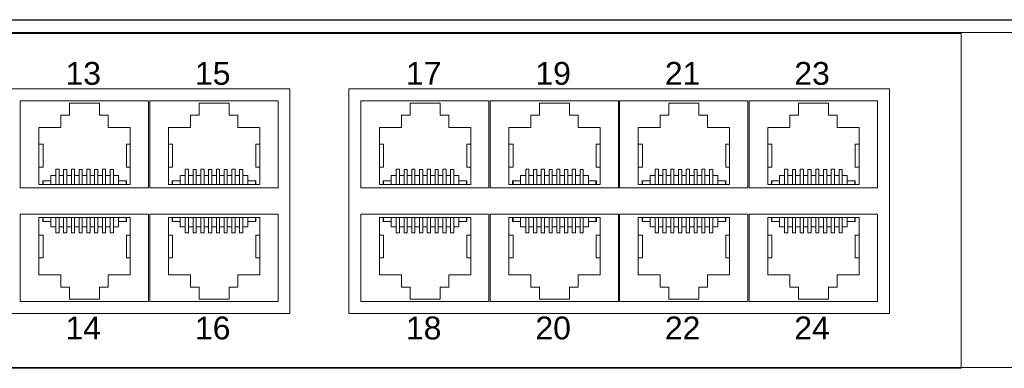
# Model space of a CAD drawing. Header units: millimetres. Extents: x 83969 to 163860, y -22594 to 4849.
# Tile 60 of 115: x 163453.09 to 163461.31, y -21369.18 to -21366.27. Entities that reach past the tile are written whole.
import ezdxf

# ---------------------------------------------------------------- set-up
doc = ezdxf.new("R2010")
doc.units = ezdxf.units.MM
doc.layers.get('0').update_dxf_attribs({"color": 251, "lineweight": 0})
doc.layers.add('! PT Opisy Legenda 2', color=7, linetype='Continuous')
doc.styles.add('Arial10', font='arial.ttf', dxfattribs={"height": 10})

# ---------------------------------------------------------------- blocks, each defined once
blk = doc.blocks.new('Panel modularny_24_port_1U')
at = {"color": 0}
blk.add_line((0, 0), (48.895, 0), dxfattribs=at)
blk = doc.blocks.new('Switch 24xGE')
at = {"color": 144}
for points in [[(-306.45, 0), (0, 0), (0, 27.955), (-306.45, 27.955)], [(-135.1, 23.252), (-90, 23.252), (-90, 4.506), (-135.1, 4.506)], [(-85.1, 23.252), (-40, 23.252), (-40, 4.506), (-85.1, 4.506)]]:
    blk.add_lwpolyline(points, close=True, dxfattribs=at)
blk.add_lwpolyline([(-272.449, 27.876), (-34, 27.876), (-34, -0.079), (-272.449, -0.079)], close=True)
for points in [[(-101.8, 22.252), (-101.8, 14.981), (-112.5, 14.981), (-112.5, 22.252), (-101.8, 22.252)], [(-91, 22.252), (-91, 14.981), (-101.7, 14.981), (-101.7, 22.252), (-91, 22.252)], [(-73.4, 22.252), (-73.4, 14.981), (-84.1, 14.981), (-84.1, 22.252), (-73.4, 22.252)], [(-62.6, 22.252), (-62.6, 14.981), (-73.3, 14.981), (-73.3, 22.252), (-62.6, 22.252)], [(-51.8, 22.252), (-51.8, 14.981), (-62.5, 14.981), (-62.5, 22.252), (-51.8, 22.252)], [(-41, 22.252), (-41, 14.981), (-51.7, 14.981), (-51.7, 22.252), (-41, 22.252)], [(-110.946, 15.259), (-110.946, 20.026), (-109.11, 20.026), (-109.11, 21.054), (-108.386, 21.054), (-108.386, 22.053), (-105.884, 22.053), (-105.884, 21.054), (-105.16, 21.054), (-105.16, 20.026), (-103.323, 20.026), (-103.323, 15.259), (-110.946, 15.259), (-110.627, 15.259), (-110.627, 15.576), (-110.596, 15.576), (-110.596, 15.259), (-110.596, 15.576), (-109.961, 15.576), (-109.961, 15.259), (-109.961, 16.021), (-109.535, 16.021), (-109.535, 15.259), (-109.535, 16.54), (-109.268, 16.54), (-109.268, 15.259), (-109.268, 16.021), (-108.887, 16.021), (-108.887, 15.259), (-108.887, 16.52), (-108.621, 16.52), (-108.621, 15.259), (-108.621, 16.021), (-108.24, 16.021), (-108.24, 15.259), (-108.24, 16.54), (-107.973, 16.54), (-107.973, 15.259), (-107.973, 16.021), (-107.592, 16.021), (-107.592, 15.259), (-107.592, 16.52), (-107.325, 16.52), (-107.325, 15.259), (-107.325, 16.021), (-106.944, 16.021), (-106.944, 15.259), (-106.944, 16.54), (-106.678, 16.54), (-106.678, 15.259), (-106.678, 16.021), (-106.297, 16.021), (-106.297, 15.259), (-106.297, 16.52), (-106.03, 16.52), (-106.03, 15.259), (-106.03, 16.021), (-105.649, 16.021), (-105.649, 15.259), (-105.649, 16.54), (-105.382, 16.54), (-105.382, 15.259), (-105.382, 16.021), (-105.001, 16.021), (-105.001, 15.259), (-105.001, 16.52), (-104.735, 16.52), (-104.735, 15.259), (-104.735, 16.021), (-104.309, 16.021), (-104.309, 15.259), (-104.309, 15.576), (-103.674, 15.576), (-103.674, 15.259), (-103.674, 15.576), (-103.642, 15.576), (-103.642, 15.259)], [(-100.146, 15.259), (-100.146, 20.026), (-98.31, 20.026), (-98.31, 21.054), (-97.586, 21.054), (-97.586, 22.053), (-95.084, 22.053), (-95.084, 21.054), (-94.36, 21.054), (-94.36, 20.026), (-92.523, 20.026), (-92.523, 15.259), (-100.146, 15.259), (-99.827, 15.259), (-99.827, 15.576), (-99.796, 15.576), (-99.796, 15.259), (-99.796, 15.576), (-99.161, 15.576), (-99.161, 15.259), (-99.161, 16.021), (-98.735, 16.021), (-98.735, 15.259), (-98.735, 16.54), (-98.468, 16.54), (-98.468, 15.259), (-98.468, 16.021), (-98.087, 16.021), (-98.087, 15.259), (-98.087, 16.52), (-97.821, 16.52), (-97.821, 15.259), (-97.821, 16.021), (-97.44, 16.021), (-97.44, 15.259), (-97.44, 16.54), (-97.173, 16.54), (-97.173, 15.259), (-97.173, 16.021), (-96.792, 16.021), (-96.792, 15.259), (-96.792, 16.52), (-96.525, 16.52), (-96.525, 15.259), (-96.525, 16.021), (-96.144, 16.021), (-96.144, 15.259), (-96.144, 16.54), (-95.878, 16.54), (-95.878, 15.259), (-95.878, 16.021), (-95.497, 16.021), (-95.497, 15.259), (-95.497, 16.52), (-95.23, 16.52), (-95.23, 15.259), (-95.23, 16.021), (-94.849, 16.021), (-94.849, 15.259), (-94.849, 16.54), (-94.582, 16.54), (-94.582, 15.259), (-94.582, 16.021), (-94.201, 16.021), (-94.201, 15.259), (-94.201, 16.52), (-93.935, 16.52), (-93.935, 15.259), (-93.935, 16.021), (-93.509, 16.021), (-93.509, 15.259), (-93.509, 15.576), (-92.874, 15.576), (-92.874, 15.259), (-92.874, 15.576), (-92.842, 15.576), (-92.842, 15.259)], [(-82.546, 15.259), (-82.546, 20.026), (-80.71, 20.026), (-80.71, 21.054), (-79.986, 21.054), (-79.986, 22.053), (-77.484, 22.053), (-77.484, 21.054), (-76.76, 21.054), (-76.76, 20.026), (-74.923, 20.026), (-74.923, 15.259), (-82.546, 15.259), (-82.227, 15.259), (-82.227, 15.576), (-82.196, 15.576), (-82.196, 15.259), (-82.196, 15.576), (-81.561, 15.576), (-81.561, 15.259), (-81.561, 16.021), (-81.135, 16.021), (-81.135, 15.259), (-81.135, 16.54), (-80.868, 16.54), (-80.868, 15.259), (-80.868, 16.021), (-80.487, 16.021), (-80.487, 15.259), (-80.487, 16.52), (-80.221, 16.52), (-80.221, 15.259), (-80.221, 16.021), (-79.84, 16.021), (-79.84, 15.259), (-79.84, 16.54), (-79.573, 16.54), (-79.573, 15.259), (-79.573, 16.021), (-79.192, 16.021), (-79.192, 15.259), (-79.192, 16.52), (-78.925, 16.52), (-78.925, 15.259), (-78.925, 16.021), (-78.544, 16.021), (-78.544, 15.259), (-78.544, 16.54), (-78.278, 16.54), (-78.278, 15.259), (-78.278, 16.021), (-77.897, 16.021), (-77.897, 15.259), (-77.897, 16.52), (-77.63, 16.52), (-77.63, 15.259), (-77.63, 16.021), (-77.249, 16.021), (-77.249, 15.259), (-77.249, 16.54), (-76.982, 16.54), (-76.982, 15.259), (-76.982, 16.021), (-76.601, 16.021), (-76.601, 15.259), (-76.601, 16.52), (-76.335, 16.52), (-76.335, 15.259), (-76.335, 16.021), (-75.909, 16.021), (-75.909, 15.259), (-75.909, 15.576), (-75.274, 15.576), (-75.274, 15.259), (-75.274, 15.576), (-75.242, 15.576), (-75.242, 15.259)], [(-71.746, 15.259), (-71.746, 20.026), (-69.91, 20.026), (-69.91, 21.054), (-69.186, 21.054), (-69.186, 22.053), (-66.684, 22.053), (-66.684, 21.054), (-65.96, 21.054), (-65.96, 20.026), (-64.123, 20.026), (-64.123, 15.259), (-71.746, 15.259), (-71.427, 15.259), (-71.427, 15.576), (-71.396, 15.576), (-71.396, 15.259), (-71.396, 15.576), (-70.761, 15.576), (-70.761, 15.259), (-70.761, 16.021), (-70.335, 16.021), (-70.335, 15.259), (-70.335, 16.54), (-70.068, 16.54), (-70.068, 15.259), (-70.068, 16.021), (-69.687, 16.021), (-69.687, 15.259), (-69.687, 16.52), (-69.421, 16.52), (-69.421, 15.259), (-69.421, 16.021), (-69.04, 16.021), (-69.04, 15.259), (-69.04, 16.54), (-68.773, 16.54), (-68.773, 15.259), (-68.773, 16.021), (-68.392, 16.021), (-68.392, 15.259), (-68.392, 16.52), (-68.125, 16.52), (-68.125, 15.259), (-68.125, 16.021), (-67.744, 16.021), (-67.744, 15.259), (-67.744, 16.54), (-67.478, 16.54), (-67.478, 15.259), (-67.478, 16.021), (-67.097, 16.021), (-67.097, 15.259), (-67.097, 16.52), (-66.83, 16.52), (-66.83, 15.259), (-66.83, 16.021), (-66.449, 16.021), (-66.449, 15.259), (-66.449, 16.54), (-66.182, 16.54), (-66.182, 15.259), (-66.182, 16.021), (-65.801, 16.021), (-65.801, 15.259), (-65.801, 16.52), (-65.535, 16.52), (-65.535, 15.259), (-65.535, 16.021), (-65.109, 16.021), (-65.109, 15.259), (-65.109, 15.576), (-64.474, 15.576), (-64.474, 15.259), (-64.474, 15.576), (-64.442, 15.576), (-64.442, 15.259)], [(-60.946, 15.259), (-60.946, 20.026), (-59.11, 20.026), (-59.11, 21.054), (-58.386, 21.054), (-58.386, 22.053), (-55.884, 22.053), (-55.884, 21.054), (-55.16, 21.054), (-55.16, 20.026), (-53.323, 20.026), (-53.323, 15.259), (-60.946, 15.259), (-60.627, 15.259), (-60.627, 15.576), (-60.596, 15.576), (-60.596, 15.259), (-60.596, 15.576), (-59.961, 15.576), (-59.961, 15.259), (-59.961, 16.021), (-59.535, 16.021), (-59.535, 15.259), (-59.535, 16.54), (-59.268, 16.54), (-59.268, 15.259), (-59.268, 16.021), (-58.887, 16.021), (-58.887, 15.259), (-58.887, 16.52), (-58.621, 16.52), (-58.621, 15.259), (-58.621, 16.021), (-58.24, 16.021), (-58.24, 15.259), (-58.24, 16.54), (-57.973, 16.54), (-57.973, 15.259), (-57.973, 16.021), (-57.592, 16.021), (-57.592, 15.259), (-57.592, 16.52), (-57.325, 16.52), (-57.325, 15.259), (-57.325, 16.021), (-56.944, 16.021), (-56.944, 15.259), (-56.944, 16.54), (-56.678, 16.54), (-56.678, 15.259), (-56.678, 16.021), (-56.297, 16.021), (-56.297, 15.259), (-56.297, 16.52), (-56.03, 16.52), (-56.03, 15.259), (-56.03, 16.021), (-55.649, 16.021), (-55.649, 15.259), (-55.649, 16.54), (-55.382, 16.54), (-55.382, 15.259), (-55.382, 16.021), (-55.001, 16.021), (-55.001, 15.259), (-55.001, 16.52), (-54.735, 16.52), (-54.735, 15.259), (-54.735, 16.021), (-54.309, 16.021), (-54.309, 15.259), (-54.309, 15.576), (-53.674, 15.576), (-53.674, 15.259), (-53.674, 15.576), (-53.642, 15.576), (-53.642, 15.259)], [(-50.146, 15.259), (-50.146, 20.026), (-48.31, 20.026), (-48.31, 21.054), (-47.586, 21.054), (-47.586, 22.053), (-45.084, 22.053), (-45.084, 21.054), (-44.36, 21.054), (-44.36, 20.026), (-42.523, 20.026), (-42.523, 15.259), (-50.146, 15.259), (-49.827, 15.259), (-49.827, 15.576), (-49.796, 15.576), (-49.796, 15.259), (-49.796, 15.576), (-49.161, 15.576), (-49.161, 15.259), (-49.161, 16.021), (-48.735, 16.021), (-48.735, 15.259), (-48.735, 16.54), (-48.468, 16.54), (-48.468, 15.259), (-48.468, 16.021), (-48.087, 16.021), (-48.087, 15.259), (-48.087, 16.52), (-47.821, 16.52), (-47.821, 15.259), (-47.821, 16.021), (-47.44, 16.021), (-47.44, 15.259), (-47.44, 16.54), (-47.173, 16.54), (-47.173, 15.259), (-47.173, 16.021), (-46.792, 16.021), (-46.792, 15.259), (-46.792, 16.52), (-46.525, 16.52), (-46.525, 15.259), (-46.525, 16.021), (-46.144, 16.021), (-46.144, 15.259), (-46.144, 16.54), (-45.878, 16.54), (-45.878, 15.259), (-45.878, 16.021), (-45.497, 16.021), (-45.497, 15.259), (-45.497, 16.52), (-45.23, 16.52), (-45.23, 15.259), (-45.23, 16.021), (-44.849, 16.021), (-44.849, 15.259), (-44.849, 16.54), (-44.582, 16.54), (-44.582, 15.259), (-44.582, 16.021), (-44.201, 16.021), (-44.201, 15.259), (-44.201, 16.52), (-43.935, 16.52), (-43.935, 15.259), (-43.935, 16.021), (-43.509, 16.021), (-43.509, 15.259), (-43.509, 15.576), (-42.874, 15.576), (-42.874, 15.259), (-42.874, 15.576), (-42.842, 15.576), (-42.842, 15.259)], [(-110.946, 18.616), (-110.591, 18.616), (-110.591, 16.713), (-110.946, 16.713)], [(-103.323, 18.616), (-103.647, 18.616), (-103.647, 16.713), (-103.323, 16.713)], [(-100.146, 18.616), (-99.791, 18.616), (-99.791, 16.713), (-100.146, 16.713)], [(-92.523, 18.616), (-92.847, 18.616), (-92.847, 16.713), (-92.523, 16.713)], [(-82.546, 18.616), (-82.191, 18.616), (-82.191, 16.713), (-82.546, 16.713)], [(-74.923, 18.616), (-75.247, 18.616), (-75.247, 16.713), (-74.923, 16.713)], [(-71.746, 18.616), (-71.391, 18.616), (-71.391, 16.713), (-71.746, 16.713)], [(-64.123, 18.616), (-64.447, 18.616), (-64.447, 16.713), (-64.123, 16.713)], [(-60.946, 18.616), (-60.591, 18.616), (-60.591, 16.713), (-60.946, 16.713)], [(-53.323, 18.616), (-53.647, 18.616), (-53.647, 16.713), (-53.323, 16.713)], [(-50.146, 18.616), (-49.791, 18.616), (-49.791, 16.713), (-50.146, 16.713)], [(-42.523, 18.616), (-42.847, 18.616), (-42.847, 16.713), (-42.523, 16.713)], [(-101.8, 5.506), (-101.8, 12.777), (-112.5, 12.777), (-112.5, 5.506), (-101.8, 5.506)], [(-110.946, 12.5), (-110.946, 7.733), (-109.11, 7.733), (-109.11, 6.704), (-108.386, 6.704), (-108.386, 5.705), (-105.884, 5.705), (-105.884, 6.704), (-105.16, 6.704), (-105.16, 7.733), (-103.323, 7.733), (-103.323, 12.5), (-110.946, 12.5), (-110.627, 12.5), (-110.627, 12.182), (-110.596, 12.182), (-110.596, 12.5), (-110.596, 12.182), (-109.961, 12.182), (-109.961, 12.5), (-109.961, 11.738), (-109.535, 11.738), (-109.535, 12.5), (-109.535, 11.219), (-109.268, 11.219), (-109.268, 12.5), (-109.268, 11.738), (-108.887, 11.738), (-108.887, 12.5), (-108.887, 11.239), (-108.621, 11.239), (-108.621, 12.5), (-108.621, 11.738), (-108.24, 11.738), (-108.24, 12.5), (-108.24, 11.218), (-107.973, 11.218), (-107.973, 12.5), (-107.973, 11.738), (-107.592, 11.738), (-107.592, 12.5), (-107.592, 11.239), (-107.325, 11.239), (-107.325, 12.5), (-107.325, 11.738), (-106.944, 11.738), (-106.944, 12.5), (-106.944, 11.218), (-106.678, 11.218), (-106.678, 12.5), (-106.678, 11.738), (-106.297, 11.738), (-106.297, 12.5), (-106.297, 11.239), (-106.03, 11.239), (-106.03, 12.5), (-106.03, 11.738), (-105.649, 11.738), (-105.649, 12.5), (-105.649, 11.218), (-105.382, 11.218), (-105.382, 12.5), (-105.382, 11.738), (-105.001, 11.738), (-105.001, 12.5), (-105.001, 11.239), (-104.735, 11.239), (-104.735, 12.5), (-104.735, 11.738), (-104.309, 11.738), (-104.309, 12.5), (-104.309, 12.182), (-103.674, 12.182), (-103.674, 12.5), (-103.674, 12.182), (-103.642, 12.182), (-103.642, 12.5)], [(-91, 5.506), (-91, 12.777), (-101.7, 12.777), (-101.7, 5.506), (-91, 5.506)], [(-100.146, 12.5), (-100.146, 7.733), (-98.31, 7.733), (-98.31, 6.704), (-97.586, 6.704), (-97.586, 5.705), (-95.084, 5.705), (-95.084, 6.704), (-94.36, 6.704), (-94.36, 7.733), (-92.523, 7.733), (-92.523, 12.5), (-100.146, 12.5), (-99.827, 12.5), (-99.827, 12.182), (-99.796, 12.182), (-99.796, 12.5), (-99.796, 12.182), (-99.161, 12.182), (-99.161, 12.5), (-99.161, 11.738), (-98.735, 11.738), (-98.735, 12.5), (-98.735, 11.219), (-98.468, 11.219), (-98.468, 12.5), (-98.468, 11.738), (-98.087, 11.738), (-98.087, 12.5), (-98.087, 11.239), (-97.821, 11.239), (-97.821, 12.5), (-97.821, 11.738), (-97.44, 11.738), (-97.44, 12.5), (-97.44, 11.218), (-97.173, 11.218), (-97.173, 12.5), (-97.173, 11.738), (-96.792, 11.738), (-96.792, 12.5), (-96.792, 11.239), (-96.525, 11.239), (-96.525, 12.5), (-96.525, 11.738), (-96.144, 11.738), (-96.144, 12.5), (-96.144, 11.218), (-95.878, 11.218), (-95.878, 12.5), (-95.878, 11.738), (-95.497, 11.738), (-95.497, 12.5), (-95.497, 11.239), (-95.23, 11.239), (-95.23, 12.5), (-95.23, 11.738), (-94.849, 11.738), (-94.849, 12.5), (-94.849, 11.218), (-94.582, 11.218), (-94.582, 12.5), (-94.582, 11.738), (-94.201, 11.738), (-94.201, 12.5), (-94.201, 11.239), (-93.935, 11.239), (-93.935, 12.5), (-93.935, 11.738), (-93.509, 11.738), (-93.509, 12.5), (-93.509, 12.182), (-92.874, 12.182), (-92.874, 12.5), (-92.874, 12.182), (-92.842, 12.182), (-92.842, 12.5)], [(-73.4, 5.506), (-73.4, 12.777), (-84.1, 12.777), (-84.1, 5.506), (-73.4, 5.506)], [(-82.546, 12.5), (-82.546, 7.733), (-80.71, 7.733), (-80.71, 6.704), (-79.986, 6.704), (-79.986, 5.705), (-77.484, 5.705), (-77.484, 6.704), (-76.76, 6.704), (-76.76, 7.733), (-74.923, 7.733), (-74.923, 12.5), (-82.546, 12.5), (-82.227, 12.5), (-82.227, 12.182), (-82.196, 12.182), (-82.196, 12.5), (-82.196, 12.182), (-81.561, 12.182), (-81.561, 12.5), (-81.561, 11.738), (-81.135, 11.738), (-81.135, 12.5), (-81.135, 11.219), (-80.868, 11.219), (-80.868, 12.5), (-80.868, 11.738), (-80.487, 11.738), (-80.487, 12.5), (-80.487, 11.239), (-80.221, 11.239), (-80.221, 12.5), (-80.221, 11.738), (-79.84, 11.738), (-79.84, 12.5), (-79.84, 11.218), (-79.573, 11.218), (-79.573, 12.5), (-79.573, 11.738), (-79.192, 11.738), (-79.192, 12.5), (-79.192, 11.239), (-78.925, 11.239), (-78.925, 12.5), (-78.925, 11.738), (-78.544, 11.738), (-78.544, 12.5), (-78.544, 11.218), (-78.278, 11.218), (-78.278, 12.5), (-78.278, 11.738), (-77.897, 11.738), (-77.897, 12.5), (-77.897, 11.239), (-77.63, 11.239), (-77.63, 12.5), (-77.63, 11.738), (-77.249, 11.738), (-77.249, 12.5), (-77.249, 11.218), (-76.982, 11.218), (-76.982, 12.5), (-76.982, 11.738), (-76.601, 11.738), (-76.601, 12.5), (-76.601, 11.239), (-76.335, 11.239), (-76.335, 12.5), (-76.335, 11.738), (-75.909, 11.738), (-75.909, 12.5), (-75.909, 12.182), (-75.274, 12.182), (-75.274, 12.5), (-75.274, 12.182), (-75.242, 12.182), (-75.242, 12.5)], [(-62.6, 5.506), (-62.6, 12.777), (-73.3, 12.777), (-73.3, 5.506), (-62.6, 5.506)], [(-71.746, 12.5), (-71.746, 7.733), (-69.91, 7.733), (-69.91, 6.704), (-69.186, 6.704), (-69.186, 5.705), (-66.684, 5.705), (-66.684, 6.704), (-65.96, 6.704), (-65.96, 7.733), (-64.123, 7.733), (-64.123, 12.5), (-71.746, 12.5), (-71.427, 12.5), (-71.427, 12.182), (-71.396, 12.182), (-71.396, 12.5), (-71.396, 12.182), (-70.761, 12.182), (-70.761, 12.5), (-70.761, 11.738), (-70.335, 11.738), (-70.335, 12.5), (-70.335, 11.219), (-70.068, 11.219), (-70.068, 12.5), (-70.068, 11.738), (-69.687, 11.738), (-69.687, 12.5), (-69.687, 11.239), (-69.421, 11.239), (-69.421, 12.5), (-69.421, 11.738), (-69.04, 11.738), (-69.04, 12.5), (-69.04, 11.218), (-68.773, 11.218), (-68.773, 12.5), (-68.773, 11.738), (-68.392, 11.738), (-68.392, 12.5), (-68.392, 11.239), (-68.125, 11.239), (-68.125, 12.5), (-68.125, 11.738), (-67.744, 11.738), (-67.744, 12.5), (-67.744, 11.218), (-67.478, 11.218), (-67.478, 12.5), (-67.478, 11.738), (-67.097, 11.738), (-67.097, 12.5), (-67.097, 11.239), (-66.83, 11.239), (-66.83, 12.5), (-66.83, 11.738), (-66.449, 11.738), (-66.449, 12.5), (-66.449, 11.218), (-66.182, 11.218), (-66.182, 12.5), (-66.182, 11.738), (-65.801, 11.738), (-65.801, 12.5), (-65.801, 11.239), (-65.535, 11.239), (-65.535, 12.5), (-65.535, 11.738), (-65.109, 11.738), (-65.109, 12.5), (-65.109, 12.182), (-64.474, 12.182), (-64.474, 12.5), (-64.474, 12.182), (-64.442, 12.182), (-64.442, 12.5)], [(-51.8, 5.506), (-51.8, 12.777), (-62.5, 12.777), (-62.5, 5.506), (-51.8, 5.506)], [(-60.946, 12.5), (-60.946, 7.733), (-59.11, 7.733), (-59.11, 6.704), (-58.386, 6.704), (-58.386, 5.705), (-55.884, 5.705), (-55.884, 6.704), (-55.16, 6.704), (-55.16, 7.733), (-53.323, 7.733), (-53.323, 12.5), (-60.946, 12.5), (-60.627, 12.5), (-60.627, 12.182), (-60.596, 12.182), (-60.596, 12.5), (-60.596, 12.182), (-59.961, 12.182), (-59.961, 12.5), (-59.961, 11.738), (-59.535, 11.738), (-59.535, 12.5), (-59.535, 11.219), (-59.268, 11.219), (-59.268, 12.5), (-59.268, 11.738), (-58.887, 11.738), (-58.887, 12.5), (-58.887, 11.239), (-58.621, 11.239), (-58.621, 12.5), (-58.621, 11.738), (-58.24, 11.738), (-58.24, 12.5), (-58.24, 11.218), (-57.973, 11.218), (-57.973, 12.5), (-57.973, 11.738), (-57.592, 11.738), (-57.592, 12.5), (-57.592, 11.239), (-57.325, 11.239), (-57.325, 12.5), (-57.325, 11.738), (-56.944, 11.738), (-56.944, 12.5), (-56.944, 11.218), (-56.678, 11.218), (-56.678, 12.5), (-56.678, 11.738), (-56.297, 11.738), (-56.297, 12.5), (-56.297, 11.239), (-56.03, 11.239), (-56.03, 12.5), (-56.03, 11.738), (-55.649, 11.738), (-55.649, 12.5), (-55.649, 11.218), (-55.382, 11.218), (-55.382, 12.5), (-55.382, 11.738), (-55.001, 11.738), (-55.001, 12.5), (-55.001, 11.239), (-54.735, 11.239), (-54.735, 12.5), (-54.735, 11.738), (-54.309, 11.738), (-54.309, 12.5), (-54.309, 12.182), (-53.674, 12.182), (-53.674, 12.5), (-53.674, 12.182), (-53.642, 12.182), (-53.642, 12.5)], [(-41, 5.506), (-41, 12.777), (-51.7, 12.777), (-51.7, 5.506), (-41, 5.506)], [(-50.146, 12.5), (-50.146, 7.733), (-48.31, 7.733), (-48.31, 6.704), (-47.586, 6.704), (-47.586, 5.705), (-45.084, 5.705), (-45.084, 6.704), (-44.36, 6.704), (-44.36, 7.733), (-42.523, 7.733), (-42.523, 12.5), (-50.146, 12.5), (-49.827, 12.5), (-49.827, 12.182), (-49.796, 12.182), (-49.796, 12.5), (-49.796, 12.182), (-49.161, 12.182), (-49.161, 12.5), (-49.161, 11.738), (-48.735, 11.738), (-48.735, 12.5), (-48.735, 11.219), (-48.468, 11.219), (-48.468, 12.5), (-48.468, 11.738), (-48.087, 11.738), (-48.087, 12.5), (-48.087, 11.239), (-47.821, 11.239), (-47.821, 12.5), (-47.821, 11.738), (-47.44, 11.738), (-47.44, 12.5), (-47.44, 11.218), (-47.173, 11.218), (-47.173, 12.5), (-47.173, 11.738), (-46.792, 11.738), (-46.792, 12.5), (-46.792, 11.239), (-46.525, 11.239), (-46.525, 12.5), (-46.525, 11.738), (-46.144, 11.738), (-46.144, 12.5), (-46.144, 11.218), (-45.878, 11.218), (-45.878, 12.5), (-45.878, 11.738), (-45.497, 11.738), (-45.497, 12.5), (-45.497, 11.239), (-45.23, 11.239), (-45.23, 12.5), (-45.23, 11.738), (-44.849, 11.738), (-44.849, 12.5), (-44.849, 11.218), (-44.582, 11.218), (-44.582, 12.5), (-44.582, 11.738), (-44.201, 11.738), (-44.201, 12.5), (-44.201, 11.239), (-43.935, 11.239), (-43.935, 12.5), (-43.935, 11.738), (-43.509, 11.738), (-43.509, 12.5), (-43.509, 12.182), (-42.874, 12.182), (-42.874, 12.5), (-42.874, 12.182), (-42.842, 12.182), (-42.842, 12.5)], [(-110.946, 9.143), (-110.591, 9.143), (-110.591, 11.045), (-110.946, 11.045)], [(-103.323, 9.143), (-103.647, 9.143), (-103.647, 11.045), (-103.323, 11.045)], [(-100.146, 9.143), (-99.791, 9.143), (-99.791, 11.045), (-100.146, 11.045)], [(-92.523, 9.143), (-92.847, 9.143), (-92.847, 11.045), (-92.523, 11.045)], [(-82.546, 9.143), (-82.191, 9.143), (-82.191, 11.045), (-82.546, 11.045)], [(-74.923, 9.143), (-75.247, 9.143), (-75.247, 11.045), (-74.923, 11.045)], [(-71.746, 9.143), (-71.391, 9.143), (-71.391, 11.045), (-71.746, 11.045)], [(-64.123, 9.143), (-64.447, 9.143), (-64.447, 11.045), (-64.123, 11.045)], [(-60.946, 9.143), (-60.591, 9.143), (-60.591, 11.045), (-60.946, 11.045)], [(-53.323, 9.143), (-53.647, 9.143), (-53.647, 11.045), (-53.323, 11.045)], [(-50.146, 9.143), (-49.791, 9.143), (-49.791, 11.045), (-50.146, 11.045)], [(-42.523, 9.143), (-42.847, 9.143), (-42.847, 11.045), (-42.523, 11.045)]]:
    blk.add_lwpolyline(points, dxfattribs=at)
at = {"color": 144, "style": 'Arial10'}
for s, p in [('13', (-108.726, 23.585)), ('15', (-97.926, 23.585)), ('17', (-80.326, 23.585)), ('19', (-69.526, 23.585)), ('21', (-58.726, 23.585)), ('23', (-47.926, 23.585)), ('14', (-108.726, 2.337)), ('16', (-97.926, 2.337)), ('18', (-80.326, 2.337)), ('20', (-69.526, 2.337)), ('22', (-58.726, 2.337)), ('24', (-47.926, 2.337))]:
    blk.add_text(s, height=1.905, dxfattribs=at).set_placement(p)

msp = doc.modelspace()

# ---------------------------------------------------------------- block references
at = {"layer": '! PT Opisy Legenda 2', "xscale": 0.6288112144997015, "yscale": 0.6288112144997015, "zscale": 0.6288112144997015}
msp.add_blockref('Panel modularny_24_port_1U', (163433.539, -21366.2713), dxfattribs=at)
at = {"xscale": 0.1, "yscale": 0.1, "zscale": 0.1}
msp.add_blockref('Switch 24xGE', (163464.3466, -21369.173), dxfattribs=at)

doc.saveas('drawing.dxf')
